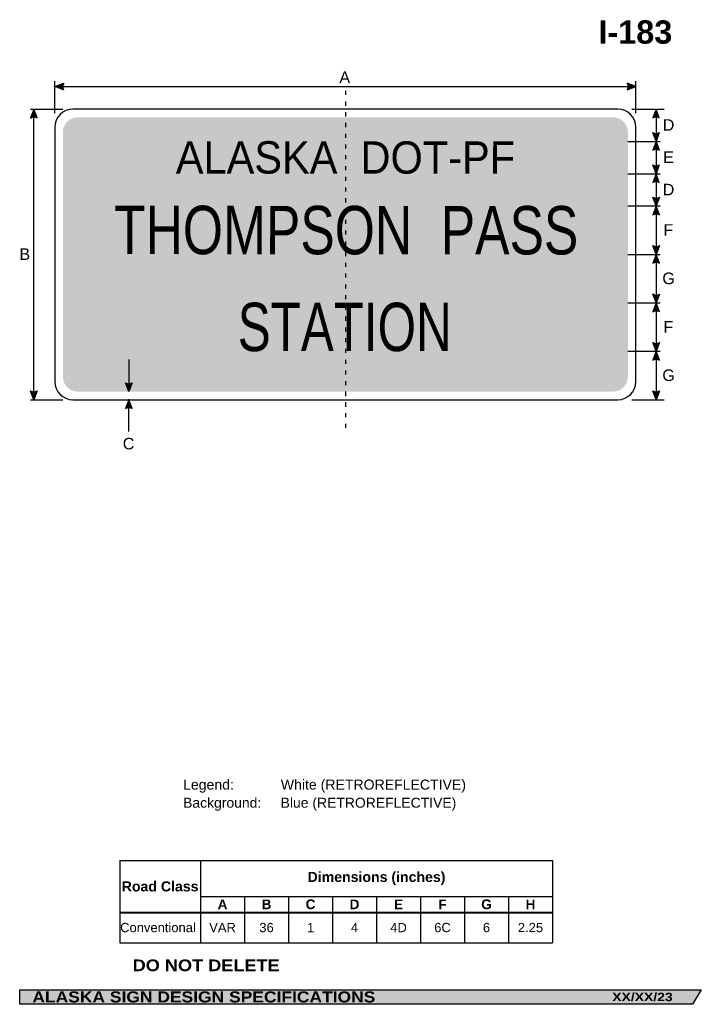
# Model space of a CAD drawing. Header units: feet. Extents: x 7 to 92, y 0 to 122.
import ezdxf
from ezdxf.enums import TextEntityAlignment as Align

# ---------------------------------------------------------------- set-up
doc = ezdxf.new("R2010")
doc.units = ezdxf.units.FT
doc.header["$MEASUREMENT"] = 0
doc.layers.add('Sign', color=7, linetype='Continuous')
doc.styles.add('ARIAL', font='arial.ttf')
doc.styles.add('ARIAL B', font='arialbd.ttf')
doc.styles.add('ARIAL BLACK B', font='ariblk.ttf')
doc.styles.add('ARIAL BLACK BI', font='ariblk.ttf')
doc.styles.add('FHWA SERIES C2000EX', font='txt')
doc.styles.add('FHWA SERIES D2000EX', font='txt')

# ---------------------------------------------------------------- blocks, each defined once
blk = doc.blocks.new('*T3')
at = {"color": 0, "linetype": 'ByBlock', "lineweight": -2, "transparency": 16777216}
for p, q in [((0, 0), (53.62052911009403, 0)), ((0, 0), (0, -10.19592542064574)), ((10.020529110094, 0), (10.020529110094, -6.401856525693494)), ((53.62052911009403, 0), (53.62052911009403, -10.19592542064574)), ((10.020529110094, -4.437689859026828), (53.62052911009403, -4.437689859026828)), ((15.470529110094, -4.437689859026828), (15.470529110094, -6.401856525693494)), ((20.92052911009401, -4.437689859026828), (20.92052911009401, -6.401856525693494)), ((26.37052911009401, -4.437689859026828), (26.37052911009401, -6.401856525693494)), ((31.82052911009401, -4.437689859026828), (31.82052911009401, -6.401856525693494)), ((37.27052911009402, -4.437689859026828), (37.27052911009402, -6.401856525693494)), ((42.72052911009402, -4.437689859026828), (42.72052911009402, -6.401856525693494)), ((48.17052911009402, -4.437689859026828), (48.17052911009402, -6.401856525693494)), ((0, -6.401856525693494), (53.62052911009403, -6.401856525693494)), ((0, -6.446856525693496), (53.62052911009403, -6.446856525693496)), ((10.020529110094, -6.446856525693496), (10.020529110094, -10.19592542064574)), ((15.470529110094, -6.446856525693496), (15.470529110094, -10.19592542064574)), ((20.92052911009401, -6.446856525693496), (20.92052911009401, -10.19592542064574)), ((26.37052911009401, -6.446856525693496), (26.37052911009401, -10.19592542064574)), ((31.82052911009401, -6.446856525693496), (31.82052911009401, -10.19592542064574)), ((37.27052911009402, -6.446856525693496), (37.27052911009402, -10.19592542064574)), ((42.72052911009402, -6.446856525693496), (42.72052911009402, -10.19592542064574)), ((48.17052911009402, -6.446856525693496), (48.17052911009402, -10.19592542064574)), ((0, -10.19592542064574), (53.62052911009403, -10.19592542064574))]:
    blk.add_line(p, q, dxfattribs=at)
at = {"color": 18, "transparency": 16777216}
for s, insert, char_height, width, attachment_point, style in [('Road Class', (5.010264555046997, -3.212178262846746), 1.25, 9.900529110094, 5, 'ARIAL B'), ('Dimensions (inches)', (31.820529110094, -2.218844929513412), 1.25, 43.48000000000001, 5, 'ARIAL B'), ('A', (12.745529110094, -5.431023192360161), 1.199999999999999, 5.33, 5, 'ARIAL B'), ('B', (18.195529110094, -5.431023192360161), 1.199999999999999, 5.33, 5, 'ARIAL B'), ('C', (23.64552911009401, -5.431023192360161), 1.199999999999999, 5.33, 5, 'ARIAL B'), ('D', (29.09552911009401, -5.431023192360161), 1.199999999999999, 5.33, 5, 'ARIAL B'), ('E', (34.54552911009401, -5.431023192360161), 1.199999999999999, 5.33, 5, 'ARIAL B'), ('F', (39.99552911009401, -5.431023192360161), 1.199999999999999, 5.33, 5, 'ARIAL B'), ('G', (45.44552911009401, -5.431023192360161), 1.199999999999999, 5.33, 5, 'ARIAL B'), ('H', (50.89552911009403, -5.431023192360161), 1.199999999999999, 5.33, 5, 'ARIAL B'), ('Conventional', (0.0599999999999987, -8.310140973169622), 1.149999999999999, 9.900529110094, 4, 'ARIAL'), ('VAR', (12.745529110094, -8.310140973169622), 1.149999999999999, 5.33, 5, 'ARIAL'), ('36', (18.195529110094, -8.310140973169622), 1.149999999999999, 5.33, 5, 'ARIAL'), ('1', (23.64552911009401, -8.310140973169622), 1.149999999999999, 5.33, 5, 'ARIAL'), ('4', (29.09552911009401, -8.310140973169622), 1.149999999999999, 5.33, 5, 'ARIAL'), ('4D', (34.54552911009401, -8.310140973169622), 1.149999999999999, 5.33, 5, 'ARIAL'), ('6C', (39.99552911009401, -8.310140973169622), 1.149999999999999, 5.33, 5, 'ARIAL'), ('6', (45.44552911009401, -8.310140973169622), 1.149999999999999, 5.33, 5, 'ARIAL'), ('2.25', (50.89552911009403, -8.310140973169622), 1.149999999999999, 5.33, 5, 'ARIAL')]:
    blk.add_mtext(s, dxfattribs=dict(at, insert=insert, char_height=char_height, width=width, attachment_point=attachment_point, style=style))

msp = doc.modelspace()

# ---------------------------------------------------------------- hatches: boundary and pattern name
h = msp.add_hatch(color=256)
h.dxf.hatch_style = 1
edge = h.paths.add_edge_path()
edge.add_line((12.83852536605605, 113.6614390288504), (11.75000357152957, 114.0729036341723))
edge.add_line((11.75000357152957, 114.0729036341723), (12.8485578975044, 114.4793501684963))
edge.add_arc((13.44548933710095, 114.0630110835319), 0.727781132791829, 145.1055563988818, 213.4889293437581)
h = msp.add_hatch(color=256)
h.dxf.hatch_style = 1
edge = h.paths.add_edge_path()
edge.add_line((82.66147820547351, 113.6614390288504), (83.75, 114.0729036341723))
edge.add_line((83.75, 114.0729036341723), (82.65144567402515, 114.4793501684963))
edge.add_arc((82.05451423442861, 114.0630110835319), 0.7277811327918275, -33.48892934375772, 34.89444360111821, ccw=False)
h = msp.add_hatch(color=256)
h.dxf.hatch_style = 1
edge = h.paths.add_edge_path()
edge.add_line((9.545807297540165, 110.1610679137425), (9.135429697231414, 111.2499999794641))
edge.add_line((9.135429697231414, 111.2499999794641), (8.727886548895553, 110.1518520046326))
edge.add_arc((9.143629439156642, 109.5545051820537), 0.7277811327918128, 56.453865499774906, 124.83723844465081, ccw=False)
h = msp.add_hatch(color=256)
h.dxf.hatch_style = 1
edge = h.paths.add_edge_path()
edge.add_line((86.64214838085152, 110.1690822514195), (86.23177078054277, 111.2580143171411))
edge.add_line((86.23177078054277, 111.2580143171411), (85.82422763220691, 110.1598663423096))
edge.add_arc((86.23997052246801, 109.5625195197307), 0.7277811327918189, 56.45386549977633, 124.83723844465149, ccw=False)
h = msp.add_hatch(color=256)
h.dxf.hatch_style = 1
edge = h.paths.add_edge_path()
edge.add_line((86.64214838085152, 108.3493486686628), (86.23177078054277, 107.2604166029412))
edge.add_line((86.23177078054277, 107.2604166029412), (85.82422763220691, 108.3585645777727))
edge.add_arc((86.23997052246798, 108.9559114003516), 0.7277811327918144, 235.162761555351, 303.5461345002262)
h = msp.add_hatch(color=256)
h.dxf.hatch_style = 1
edge = h.paths.add_edge_path()
edge.add_line((86.64475254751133, 106.1664780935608), (86.23437494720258, 107.2554101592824))
edge.add_line((86.23437494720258, 107.2554101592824), (85.82683179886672, 106.1572621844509))
edge.add_arc((86.24257468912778, 105.559915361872), 0.7277811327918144, 56.45386549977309, 124.83723844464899, ccw=False)
h = msp.add_hatch(color=256)
h.dxf.hatch_style = 1
edge = h.paths.add_edge_path()
edge.add_line((86.64214838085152, 104.3454424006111), (86.23177078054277, 103.2565103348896))
edge.add_line((86.23177078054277, 103.2565103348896), (85.82422763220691, 104.3546583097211))
edge.add_arc((86.23997052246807, 104.9520051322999), 0.7277811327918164, 235.1627615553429, 303.5461345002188)
h = msp.add_hatch(color=256)
h.dxf.hatch_style = 1
edge = h.paths.add_edge_path()
edge.add_line((86.64214838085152, 102.1651759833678), (86.23177078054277, 103.2541080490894))
edge.add_line((86.23177078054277, 103.2541080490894), (85.82422763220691, 102.1559600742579))
edge.add_arc((86.23997052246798, 101.558613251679), 0.7277811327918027, 56.45386549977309, 124.83723844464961, ccw=False)
h = msp.add_hatch(color=256)
h.dxf.hatch_style = 1
edge = h.paths.add_edge_path()
edge.add_line((86.64475254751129, 100.3441403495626), (86.23437494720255, 99.2552082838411))
edge.add_line((86.23437494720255, 99.2552082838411), (85.8268317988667, 100.3533562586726))
edge.add_arc((86.24257468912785, 100.9507030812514), 0.7277811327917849, 235.1627615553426, 303.5461345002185)
h = msp.add_hatch(color=256)
h.dxf.hatch_style = 1
edge = h.paths.add_edge_path()
edge.add_line((86.64475254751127, 98.16126977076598), (86.23437494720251, 99.25020183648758))
edge.add_line((86.23437494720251, 99.25020183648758), (85.82683179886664, 98.15205386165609))
edge.add_arc((86.24257468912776, 97.55470703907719), 0.7277811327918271, 56.45386549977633, 124.8372384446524, ccw=False)
h = msp.add_hatch(color=256)
h.dxf.hatch_style = 1
edge = h.paths.add_edge_path()
edge.add_line((86.64475254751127, 94.3415361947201), (86.23437494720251, 93.25260412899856))
edge.add_line((86.23437494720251, 93.25260412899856), (85.82683179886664, 94.35075210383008))
edge.add_arc((86.24257468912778, 94.94809892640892), 0.7277811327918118, 235.1627615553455, 303.5461345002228)
h = msp.add_hatch(color=256)
h.dxf.hatch_style = 1
edge = h.paths.add_edge_path()
edge.add_line((86.64475254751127, 92.16061871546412), (86.23437494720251, 93.24955078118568))
edge.add_line((86.23437494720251, 93.24955078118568), (85.82683179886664, 92.15140280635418))
edge.add_arc((86.24257468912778, 91.55405598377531), 0.7277811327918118, 56.45386549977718, 124.8372384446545, ccw=False)
h = msp.add_hatch(color=256)
h.dxf.hatch_style = 1
edge = h.paths.add_edge_path()
edge.add_line((86.64475254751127, 88.34153619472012), (86.23437494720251, 87.25260412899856))
edge.add_line((86.23437494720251, 87.25260412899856), (85.82683179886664, 88.35075210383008))
edge.add_arc((86.24257468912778, 88.94809892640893), 0.7277811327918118, 235.1627615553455, 303.5461345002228)
h = msp.add_hatch(color=256)
h.dxf.hatch_style = 1
edge = h.paths.add_edge_path()
edge.add_line((86.64475254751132, 86.15866562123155), (86.23437494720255, 87.24759768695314))
edge.add_line((86.23437494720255, 87.24759768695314), (85.8268317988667, 86.14944971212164))
edge.add_arc((86.24257468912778, 85.55210288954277), 0.7277811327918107, 56.45386549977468, 124.83723844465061, ccw=False)
h = msp.add_hatch(color=256)
h.dxf.hatch_style = 1
edge = h.paths.add_edge_path()
edge.add_line((86.64475254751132, 82.3402341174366), (86.23437494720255, 81.25130205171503))
edge.add_line((86.23437494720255, 81.25130205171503), (85.8268317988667, 82.34945002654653))
edge.add_arc((86.24257468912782, 82.9467968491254), 0.7277811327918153, 235.162761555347, 303.5461345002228)
h = msp.add_hatch(color=256)
h.dxf.hatch_style = 1
edge = h.paths.add_edge_path()
edge.add_line((86.64475254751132, 80.15996770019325), (86.23437494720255, 81.24889976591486))
edge.add_line((86.23437494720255, 81.24889976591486), (85.8268317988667, 80.15075179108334))
edge.add_arc((86.24257468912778, 79.55340496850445), 0.7277811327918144, 56.453865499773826, 124.83723844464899, ccw=False)
at = {"true_color": 0xffffff}
h = msp.add_hatch(color=7, dxfattribs=at)
h.dxf.hatch_style = 1
edge = h.paths.add_edge_path()
edge.add_line((21.33835325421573, 77.341347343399), (20.92797565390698, 76.25241527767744))
edge.add_line((20.92797565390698, 76.25241527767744), (20.52043250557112, 77.35056325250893))
edge.add_arc((20.93617539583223, 77.9479100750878), 0.7277811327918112, 235.1627615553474, 303.5461345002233)
h = msp.add_hatch(color=256)
h.dxf.hatch_style = 1
edge = h.paths.add_edge_path()
edge.add_line((9.546712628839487, 76.34153618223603), (9.136335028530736, 75.25260411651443))
edge.add_line((9.136335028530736, 75.25260411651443), (8.728791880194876, 76.35075209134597))
edge.add_arc((9.144534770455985, 76.94809891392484), 0.7277811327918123, 235.1627615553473, 303.5461345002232)
h = msp.add_hatch(color=256)
h.dxf.hatch_style = 1
edge = h.paths.add_edge_path()
edge.add_line((86.64475254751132, 76.33893204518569), (86.23437494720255, 75.24999997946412))
edge.add_line((86.23437494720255, 75.24999997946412), (85.8268317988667, 76.34814795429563))
edge.add_arc((86.24257468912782, 76.94549477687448), 0.7277811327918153, 235.162761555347, 303.5461345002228)
h = msp.add_hatch(color=256)
h.dxf.hatch_style = 1
edge = h.paths.add_edge_path()
edge.add_line((21.33747393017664, 74.16106791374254), (20.92709632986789, 75.24999997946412))
edge.add_line((20.92709632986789, 75.24999997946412), (20.51955318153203, 74.15185200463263))
edge.add_arc((20.93529607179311, 73.55450518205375), 0.7277811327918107, 56.45386549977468, 124.83723844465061, ccw=False)
at = {"layer": 'Sign', "true_color": 0x0000e3}
h = msp.add_hatch(color=172, dxfattribs=at)
edge = h.paths.add_edge_path(flags=0)
edge.add_spline(control_points=[(14.6, 110.2499999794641), (14.6, 110.2499999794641), (80.89999999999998, 110.2499999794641), (80.89999999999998, 110.2499999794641), (81.9210427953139, 110.2499999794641), (82.75, 109.421042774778), (82.75, 108.3999999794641), (82.75, 108.3999999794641), (82.75, 78.09999997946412), (82.75, 78.09999997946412), (82.75, 77.07895718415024), (81.9210427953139, 76.24999997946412), (80.89999999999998, 76.24999997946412), (80.89999999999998, 76.24999997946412), (14.6, 76.24999997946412), (14.6, 76.24999997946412), (13.5789572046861, 76.24999997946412), (12.75, 77.07895718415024), (12.75, 78.09999997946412), (12.75, 78.09999997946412), (12.75, 108.3999999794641), (12.75, 108.3999999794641), (12.75, 109.421042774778), (13.5789572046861, 110.2499999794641), (14.6, 110.2499999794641)], knot_values=[0, 0, 0, 0, 1, 1, 1, 2, 2, 2, 3, 3, 3, 4, 4, 4, 5, 5, 5, 6, 6, 6, 7, 7, 7, 8, 8, 8, 8], degree=3, periodic=0)
at = {"layer": 'Sign', "true_color": 0x000000}
msp.add_hatch(color=18, dxfattribs=at).paths.add_polyline_path([(7.399373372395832, 2.133735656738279), (91.84195454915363, 2.133735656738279), (90.75006357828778, 0.3343149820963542), (7.402168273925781, 0.3343149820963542)], flags=0)

# ---------------------------------------------------------------- linework, layer by layer
for p, q in [((19.78482093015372, 18.15076009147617), (73.40535004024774, 18.15076009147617)), ((19.78482093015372, 11.73297292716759), (73.40535004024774, 11.73297292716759)), ((19.78482093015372, 11.67483420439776), (73.40535004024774, 11.67483420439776))]:
    msp.add_line(p, q)
for points in [[(12.83852536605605, 113.6614390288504), (11.75000357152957, 114.0729036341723), (12.8485578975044, 114.4793501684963, 0.307560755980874), (12.83852536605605, 113.6614390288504, 4.141293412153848)], [(82.66147820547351, 113.6614390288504), (83.75, 114.0729036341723), (82.65144567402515, 114.4793501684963, -0.307560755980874), (82.66147820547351, 113.6614390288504, -4.141293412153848)], [(9.545807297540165, 110.1610679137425), (9.135429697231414, 111.2499999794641), (8.727886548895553, 110.1518520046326, -0.307560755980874), (9.545807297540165, 110.1610679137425, -4.141293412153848)], [(86.64214838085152, 110.1690822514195), (86.23177078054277, 111.2580143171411), (85.82422763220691, 110.1598663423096, -0.307560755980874), (86.64214838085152, 110.1690822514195, -4.141293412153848)], [(86.64214838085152, 108.3493486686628), (86.23177078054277, 107.2604166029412), (85.82422763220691, 108.3585645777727, 0.307560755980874), (86.64214838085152, 108.3493486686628, 4.141293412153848)], [(86.64475254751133, 106.1664780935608), (86.23437494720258, 107.2554101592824), (85.82683179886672, 106.1572621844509, -0.307560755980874), (86.64475254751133, 106.1664780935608, -4.141293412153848)], [(86.64214838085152, 104.3454424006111), (86.23177078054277, 103.2565103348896), (85.82422763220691, 104.3546583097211, 0.307560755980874), (86.64214838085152, 104.3454424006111, 4.141293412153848)], [(86.64214838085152, 102.1651759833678), (86.23177078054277, 103.2541080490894), (85.82422763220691, 102.1559600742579, -0.307560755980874), (86.64214838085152, 102.1651759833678, -4.141293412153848)], [(86.64475254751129, 100.3441403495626), (86.23437494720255, 99.2552082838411), (85.8268317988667, 100.3533562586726, 0.307560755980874), (86.64475254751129, 100.3441403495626, 4.141293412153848)], [(86.64475254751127, 98.16126977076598), (86.23437494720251, 99.25020183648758), (85.82683179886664, 98.15205386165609, -0.307560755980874), (86.64475254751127, 98.16126977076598, -4.141293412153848)], [(86.64475254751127, 94.3415361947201), (86.23437494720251, 93.25260412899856), (85.82683179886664, 94.35075210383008, 0.307560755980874), (86.64475254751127, 94.3415361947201, 4.141293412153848)], [(86.64475254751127, 92.16061871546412), (86.23437494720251, 93.24955078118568), (85.82683179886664, 92.15140280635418, -0.307560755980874), (86.64475254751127, 92.16061871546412, -4.141293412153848)], [(86.64475254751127, 88.34153619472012), (86.23437494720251, 87.25260412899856), (85.82683179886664, 88.35075210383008, 0.307560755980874), (86.64475254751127, 88.34153619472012, 4.141293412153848)], [(86.64475254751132, 86.15866562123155), (86.23437494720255, 87.24759768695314), (85.8268317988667, 86.14944971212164, -0.307560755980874), (86.64475254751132, 86.15866562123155, -4.141293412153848)], [(86.64475254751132, 82.3402341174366), (86.23437494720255, 81.25130205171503), (85.8268317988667, 82.34945002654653, 0.307560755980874), (86.64475254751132, 82.3402341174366, 4.141293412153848)], [(86.64475254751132, 80.15996770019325), (86.23437494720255, 81.24889976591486), (85.8268317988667, 80.15075179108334, -0.307560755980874), (86.64475254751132, 80.15996770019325, -4.141293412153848)], [(9.546712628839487, 76.34153618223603), (9.136335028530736, 75.25260411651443), (8.728791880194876, 76.35075209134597, 0.307560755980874), (9.546712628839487, 76.34153618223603, 4.141293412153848)], [(86.64475254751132, 76.33893204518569), (86.23437494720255, 75.24999997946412), (85.8268317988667, 76.34814795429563, 0.307560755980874), (86.64475254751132, 76.33893204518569, 4.141293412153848)], [(21.33747393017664, 74.16106791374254), (20.92709632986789, 75.24999997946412), (20.51955318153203, 74.15185200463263, -0.307560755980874), (21.33747393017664, 74.16106791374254, -4.141293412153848)]]:
    msp.add_lwpolyline(points, format="xyb")
at = {"color": 7, "true_color": 0xffffff}
msp.add_lwpolyline([(21.33835325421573, 77.341347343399), (20.92797565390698, 76.25241527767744), (20.52043250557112, 77.35056325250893, 0.307560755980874), (21.33835325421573, 77.341347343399, 4.141293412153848)], format="xyb", dxfattribs=at)
at = {"layer": 'Sign', "color": 18, "lineweight": -3, "true_color": 0x000000}
for p, q in [((11.75, 110.74), (11.75, 114.74)), ((83.75, 110.74), (83.75, 114.74)), ((11.75000357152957, 114.0729036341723), (83.75000357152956, 114.0729036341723)), ((8.749986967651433, 111.2499999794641), (12.74998696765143, 111.2499999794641)), ((9.135429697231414, 75.25020183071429), (9.135429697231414, 111.2502018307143)), ((83.25000000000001, 111.2499999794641), (87.24999999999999, 111.2499999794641)), ((86.23177078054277, 111.2580143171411), (86.23177078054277, 107.2580143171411)), ((82.75001296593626, 107.2580142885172), (86.75001296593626, 107.2580142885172)), ((86.23437494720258, 107.2554101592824), (86.23437494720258, 103.2554101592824)), ((82.75001296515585, 103.2541080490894), (86.75001296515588, 103.2541080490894)), ((86.23437494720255, 103.2528059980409), (86.23437494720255, 99.25280599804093)), ((82.75001296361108, 99.2521549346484), (86.75001296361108, 99.2521549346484)), ((86.23437494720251, 99.25020183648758), (86.23437494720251, 93.25020183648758)), ((82.75001296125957, 93.24955078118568), (86.75001296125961, 93.24955078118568)), ((86.23437494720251, 93.25020184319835), (86.23437494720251, 87.25020184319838)), ((82.75001295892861, 87.25020183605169), (86.75001295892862, 87.25020183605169)), ((86.23437494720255, 87.24759768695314), (86.23437494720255, 81.24759768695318)), ((82.75001295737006, 81.24889976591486), (86.75001295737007, 81.24889976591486)), ((86.23437494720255, 81.24759769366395), (86.23437494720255, 75.24759769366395)), ((8.749986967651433, 75.24999997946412), (12.74998696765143, 75.24999997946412)), ((20.92709632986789, 71.31248698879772), (20.92709632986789, 75.31248698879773)), ((83.24999999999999, 75.24999997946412), (87.24999999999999, 75.24999997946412))]:
    msp.add_line(p, q, dxfattribs=at)
at = {"layer": 'Sign', "color": 7, "lineweight": -3, "true_color": 0xffffff}
msp.add_line((20.92707032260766, 80.25001299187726), (20.92707032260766, 76.25001299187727), dxfattribs=at)
at = {"layer": 'Sign', "color": 18, "lineweight": -3, "true_color": 0x000000}
for points in [[(47.75, 113.5158268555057), (47.75, 113.0158268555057)], [(47.75, 112.1824935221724), (47.75, 111.6824935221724)], [(47.75, 110.8491601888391), (47.75, 110.3491601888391)], [(47.75, 76.2684310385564), (47.75, 75.7684310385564)], [(47.75, 74.93509770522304), (47.75, 74.43509770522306)], [(47.75, 73.60176437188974), (47.75, 73.10176437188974)], [(47.75, 72.2684310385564), (47.75, 71.76843104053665), (47.75, 71.76843104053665)]]:
    msp.add_lwpolyline(points, dxfattribs=at)
at = {"layer": 'Sign', "color": 7, "lineweight": -3, "true_color": 0xffffff}
for points in [[(47.75, 112.2059310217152), (47.75, 111.7059310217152)], [(47.75, 110.8725976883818), (47.75, 110.3725976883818)], [(47.75, 109.5392643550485), (47.75, 109.0392643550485)], [(47.75, 108.2059310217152), (47.75, 107.7059310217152)], [(47.75, 106.8725976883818), (47.75, 106.3725976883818)], [(47.75, 105.5392643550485), (47.75, 105.0392643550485)], [(47.75, 104.2059310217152), (47.75, 103.7059310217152)], [(47.75, 102.8725976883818), (47.75, 102.3725976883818)], [(47.75, 101.5392643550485), (47.75, 101.0392643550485)], [(47.75, 100.2059310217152), (47.75, 99.70593102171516)], [(47.75, 98.87259768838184), (47.75, 98.37259768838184)], [(47.75, 97.53926435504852), (47.75, 97.0392643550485)], [(47.75, 96.20593102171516), (47.75, 95.70593102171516)], [(47.75, 94.87259768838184), (47.75, 94.37259768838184)], [(47.75, 93.53926435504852), (47.75, 93.0392643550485)], [(47.75, 92.20593102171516), (47.75, 91.70593102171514)], [(47.75, 90.87259768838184), (47.75, 90.37259768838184)], [(47.75, 89.5392643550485), (47.75, 89.0392643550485)], [(47.75, 88.20593102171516), (47.75, 87.70593102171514)], [(47.75, 86.87259768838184), (47.75, 86.37259768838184)], [(47.75, 85.5392643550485), (47.75, 85.03926435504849)], [(47.75, 84.20593102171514), (47.75, 83.70593102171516)], [(47.75, 82.87259768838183), (47.75, 82.37259768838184)], [(47.75, 81.5392643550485), (47.75, 81.03926435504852)], [(47.75, 80.20593102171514), (47.75, 79.70593102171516)], [(47.75, 78.87259768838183), (47.75, 78.37259768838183)], [(47.75, 77.5392643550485), (47.75, 77.0392643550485)], [(47.75, 76.20593102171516), (47.75, 75.70593102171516)], [(47.75, 74.87259768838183), (47.75, 74.37259768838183)]]:
    msp.add_lwpolyline(points, dxfattribs=at)
at = {"layer": 'Sign', "color": 250, "lineweight": -3, "true_color": 0x1f1a17}
msp.add_lwpolyline([(7.399373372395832, 2.133735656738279), (91.84195454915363, 2.133735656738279), (90.75006357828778, 0.3343149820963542), (7.402168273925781, 0.3343149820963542)], close=True, dxfattribs=at)
at = {"layer": 'Sign', "color": 18, "lineweight": -3, "true_color": 0x000000}
msp.add_open_spline([(14, 111.2499999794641), (14, 111.2499999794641), (81.5, 111.2499999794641), (81.5, 111.2499999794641), (82.7418088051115, 111.2499999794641), (83.75, 110.2418087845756), (83.75, 108.9999999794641), (83.75, 108.9999999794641), (83.75, 77.49999997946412), (83.75, 77.49999997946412), (83.75, 76.25819117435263), (82.7418088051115, 75.24999997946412), (81.5, 75.24999997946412), (81.5, 75.24999997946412), (14, 75.24999997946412), (14, 75.24999997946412), (12.7581911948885, 75.24999997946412), (11.75, 76.25819117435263), (11.75, 77.49999997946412), (11.75, 77.49999997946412), (11.75, 108.9999999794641), (11.75, 108.9999999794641), (11.75, 110.2418087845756), (12.7581911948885, 111.2499999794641), (14, 111.2499999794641)], degree=3, knots=[0, 0, 0, 0, 1, 1, 1, 2, 2, 2, 3, 3, 3, 4, 4, 4, 5, 5, 5, 6, 6, 6, 7, 7, 7, 8, 8, 8, 8], dxfattribs=at)

# ---------------------------------------------------------------- block references
msp.add_blockref('*T3', (19.78482093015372, 18.15076009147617))

# ---------------------------------------------------------------- texts
at = {"layer": 'Sign', "color": 18, "true_color": 0x000000}
for s, height, style, p, p2 in [('I-183', 2.876726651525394, 'ARIAL B', (79.08810607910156, 119.3722622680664), (88.24810608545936, 119.3722622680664)), ('A', 1.434945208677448, 'ARIAL', (47.00090200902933, 114.4892643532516), (48.34090200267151, 114.4892643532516)), ('D', 1.427342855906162, 'ARIAL', (87.06249995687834, 108.5780143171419), (88.50250001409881, 108.5780143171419)), ('E', 1.438096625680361, 'ARIAL', (87.10416662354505, 104.5754101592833), (88.4441666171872, 104.5754101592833)), ('D', 1.427342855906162, 'ARIAL', (87.06249995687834, 100.5728059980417), (88.50250001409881, 100.5728059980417)), ('F', 1.429672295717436, 'ARIAL', (87.15416662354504, 95.5702018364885), (88.37416665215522, 95.5702018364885)), ('B', 1.438096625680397, 'ARIAL', (7.354166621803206, 92.570201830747), (8.694166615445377, 92.570201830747)), ('G', 1.435630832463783, 'ARIAL', (87.01249995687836, 89.57020184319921), (88.5724998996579, 89.57020184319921)), ('F', 1.429672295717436, 'ARIAL', (87.15416662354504, 83.567597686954), (88.37416665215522, 83.567597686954)), ('G', 1.435630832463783, 'ARIAL', (87.01249995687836, 77.56759769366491), (88.5724998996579, 77.56759769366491)), ('C', 1.427342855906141, 'ARIAL', (20.16666665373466, 69.0934310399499), (21.60666671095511, 69.0934310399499)), ('Legend:            White (RETROREFLECTIVE)', 1.247079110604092, 'ARIAL', (27.64144828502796, 26.93516888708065), (62.68811423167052, 26.93516888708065)), ('Background:     Blue (RETROREFLECTIVE)', 1.235046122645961, 'ARIAL', (27.64144828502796, 24.69516888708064), (61.48811474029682, 24.69516888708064))]:
    msp.add_text(s, height=height, dxfattribs=dict(at, style=style)).set_placement(p, p2, align=Align.ALIGNED)
at = {"layer": 'Sign', "color": 7, "true_color": 0xffffff}
for s, height, rotation, style, p, p2 in [('ALASKA  DOT-PF', 4.00895919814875, 359.957632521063, 'FHWA SERIES D2000EX', (26.73958331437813, 103.2770143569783), (68.77520772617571, 103.2459310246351)), ('THOMPSON  PASS', 5.994480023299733, 359.9584888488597, 'FHWA SERIES C2000EX', (19.09562497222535, 93.28909769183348), (76.60604161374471, 93.2474310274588))]:
    msp.add_text(s, height=height, rotation=rotation, dxfattribs=dict(at, style=style)).set_placement(p, p2, align=Align.ALIGNED)
for s, height, style, p, p2 in [('STATION', 5.995015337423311, 'FHWA SERIES C2000EX', (34.41666666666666, 81.26826436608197), (60.91666666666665, 81.26826436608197)), ('DO NOT DELETE', 1.449216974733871, 'ARIAL BLACK B', (21.39153798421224, 4.439608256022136), (39.61153666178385, 4.439608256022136)), ('ALASKA SIGN DESIGN SPECIFICATIONS', 1.370356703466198, 'ARIAL BLACK BI', (8.970644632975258, 0.564898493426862), (51.45731099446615, 0.564898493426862)), ('XX/XX/23', 1.043492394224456, 'ARIAL BLACK BI', (80.8077850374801, 0.725169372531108), (88.29445147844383, 0.725169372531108))]:
    msp.add_text(s, height=height, dxfattribs=dict(at, style=style)).set_placement(p, p2, align=Align.ALIGNED)

doc.saveas('drawing.dxf')
